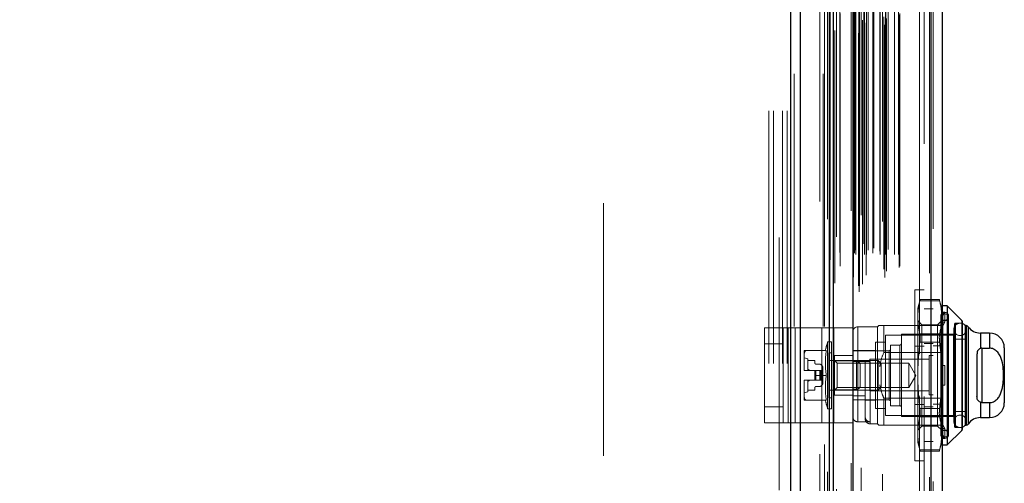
# Model space of a CAD drawing. Header units: inches. Extents: x 0.2 to 10.8, y 0.2 to 8.2.
# Tile 51 of 176: x 1.634 to 2.024, y 3.888 to 4.072. Entities that reach past the tile are written whole.
import ezdxf

# ---------------------------------------------------------------- set-up
doc = ezdxf.new("R2010")
doc.units = ezdxf.units.IN
doc.header["$MEASUREMENT"] = 0
doc.linetypes.add('HIDDEN', pattern=[0.07500000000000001, 0.05, -0.025])
doc.layers.add('DIMENSIONS', color=140, linetype='Continuous')
doc.styles.add('SLDTEXTSTYLE0', font='TXT', dxfattribs={"width": 0.7})
doc.dimstyles.new('SLDDIMSTYLE0', dxfattribs={"dimtxt": 0.0849609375, "dimasz": 0.13, "dimexe": 0, "dimexo": 0.0625, "dimgap": 0.021240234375, "dimtad": 0, "dimtih": 1, "dimtoh": 1, "dimlfac": 20, "dimrnd": 1e-09, "dimzin": 12, "dimdsep": 46, "dimtxsty": 'SLDTEXTSTYLE0', "dimsah": 1, "dimcen": 0.09, "dimadec": 0, "dimazin": 3, "dimtfac": 1, "dimtofl": 0, "dimtmove": 0, "dimatfit": 3, "dimfxl": 0, "dimfrac": 2, "dimtolj": 1, "dimtzin": 12, "dimarcsym": 0})

# ---------------------------------------------------------------- blocks, each defined once
blk = doc.blocks.new('_D_8')
at = {"layer": 'DIMENSIONS'}
for p, q in [((1.815326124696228, 4.326589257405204), (0.75732006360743, 4.326589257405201)), ((0.88232006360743, 4.326589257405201), (0.8823200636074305, 4.125795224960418)), ((0.7207459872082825, 3.971744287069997), (0.6922158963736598, 3.971744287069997)), ((0.6922158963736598, 3.971744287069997), (0.6922158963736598, 3.836713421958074)), ((1.043894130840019, 3.971744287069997), (1.072424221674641, 3.971744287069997)), ((1.072424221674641, 3.971744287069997), (1.072424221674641, 3.836713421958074)), ((0.6922158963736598, 3.836713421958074), (0.7207459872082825, 3.836713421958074)), ((1.072424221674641, 3.836713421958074), (1.043894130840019, 3.836713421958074)), ((0.8823200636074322, 3.535789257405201), (0.8823200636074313, 3.817693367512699)), ((1.815326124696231, 3.535789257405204), (0.7573200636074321, 3.5357892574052))]:
    blk.add_line(p, q, dxfattribs=at)
for points in [[(0.88232006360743, 4.326589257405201), (0.8623200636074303, 4.196589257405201), (0.9023200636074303, 4.196589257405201)], [(0.8823200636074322, 3.535789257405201), (0.9023200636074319, 3.6657892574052), (0.8623200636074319, 3.6657892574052)]]:
    blk.add_solid(points, dxfattribs=at)
at = {"layer": 'DIMENSIONS', "char_height": 0.08333333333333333, "attachment_point": 1, "style": 'SLDTEXTSTYLE0'}
for s, insert in [('15.82', (0.7207459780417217, 4.098186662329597)), ('401.7', (0.7207459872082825, 3.944135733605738))]:
    blk.add_mtext(s, dxfattribs=dict(at, insert=insert))

msp = doc.modelspace()

# ---------------------------------------------------------------- linework, layer by layer
at = {"color": 7, "linetype": 'Continuous', "lineweight": 25}
for p, q in [((1.939580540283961, 2.750439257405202), (1.939580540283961, 5.117936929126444)), ((1.943398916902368, 2.750439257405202), (1.943398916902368, 5.117228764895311)), ((1.95484450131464, 2.750439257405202), (1.954844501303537, 5.111844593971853)), ((1.956426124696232, 2.750439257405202), (1.956426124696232, 5.111689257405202)), ((1.964107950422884, 5.096275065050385), (1.964107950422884, 2.766110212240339)), ((1.995020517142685, 5.090824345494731), (1.99502051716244, 2.771560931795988)), ((1.999482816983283, 5.08905725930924), (1.999482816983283, 2.773328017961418)), ((2.001451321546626, 3.958661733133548), (1.999482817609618, 3.958661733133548)), ((2.007241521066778, 3.952871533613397), (2.001451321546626, 3.958661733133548)), ((2.001451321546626, 3.958661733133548), (2.001451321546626, 3.903543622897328)), ((2.007241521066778, 3.952871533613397), (2.007241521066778, 3.909333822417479)), ((2.00735683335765, 3.952593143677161), (2.00735683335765, 3.909612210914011)), ((2.008537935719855, 3.950787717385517), (2.008537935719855, 3.911417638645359)), ((2.008982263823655, 3.950787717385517), (2.008555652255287, 3.950787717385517)), ((2.008982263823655, 3.950787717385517), (2.008982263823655, 3.911417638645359)), ((2.009789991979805, 3.950365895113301), (2.009789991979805, 3.911839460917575)), ((2.018183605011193, 3.947834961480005), (2.014636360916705, 3.947834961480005)), ((2.014636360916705, 3.947834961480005), (2.014636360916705, 3.941774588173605)), ((2.018183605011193, 3.947834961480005), (2.018183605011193, 3.941884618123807)), ((2.013262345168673, 3.939315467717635), (2.013262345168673, 3.922889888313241)), ((2.015230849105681, 3.941884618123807), (2.015230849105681, 3.920320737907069)), ((2.015230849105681, 3.941884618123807), (2.018183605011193, 3.941884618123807)), ((2.024089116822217, 3.94192944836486), (2.024089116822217, 3.920275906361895)), ((2.014636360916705, 3.920430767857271), (2.014636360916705, 3.914370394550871)), ((2.015230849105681, 3.920320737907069), (2.018183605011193, 3.920320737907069)), ((2.018183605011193, 3.920320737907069), (2.018183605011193, 3.914370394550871)), ((2.014636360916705, 3.914370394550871), (2.018183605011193, 3.914370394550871)), ((2.001451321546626, 3.903543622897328), (2.007241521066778, 3.909333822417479)), ((2.008555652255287, 3.911417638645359), (2.008982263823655, 3.911417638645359)), ((1.999482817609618, 3.903543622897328), (2.001451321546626, 3.903543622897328))]:
    msp.add_line(p, q, dxfattribs=at)
at = {"color": 7, "linetype": 'HIDDEN', "lineweight": 18}
for p, q in [((1.939580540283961, 5.117936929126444), (1.939580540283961, 2.750439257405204)), ((1.939580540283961, 5.117936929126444), (1.939580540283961, 2.750439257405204)), ((1.939580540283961, 2.750439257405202), (1.939580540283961, 5.117936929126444)), ((1.940853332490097, 2.750439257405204), (1.940853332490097, 5.117228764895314)), ((1.940853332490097, 2.750439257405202), (1.940853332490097, 5.117228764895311)), ((1.943398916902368, 2.750439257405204), (1.943398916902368, 5.117228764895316)), ((1.952298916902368, 2.750439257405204), (1.952298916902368, 5.111844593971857)), ((1.952298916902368, 2.750439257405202), (1.952298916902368, 5.111844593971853)), ((1.952826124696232, 2.750439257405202), (1.952826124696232, 5.111689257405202)), ((1.95484450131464, 2.750439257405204), (1.95484450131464, 5.111844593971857)), ((1.954997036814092, 2.75862799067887), (1.954997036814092, 5.103757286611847)), ((1.966643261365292, 2.764109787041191), (1.966643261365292, 5.098275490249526)), ((1.966643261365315, 2.764109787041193), (1.966643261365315, 5.098275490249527)), ((1.95695016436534, 2.767602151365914), (1.95695016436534, 5.09478505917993)), ((1.963482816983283, 5.096275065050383), (1.963482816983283, 2.766110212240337)), ((1.966388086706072, 2.766512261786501), (1.966388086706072, 5.095873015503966)), ((1.966693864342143, 2.766566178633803), (1.966693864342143, 5.09581909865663)), ((1.967330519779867, 5.09448681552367), (1.967330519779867, 2.767903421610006)), ((1.967925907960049, 2.767150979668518), (1.967925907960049, 5.095234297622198)), ((1.954032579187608, 5.092953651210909), (1.954032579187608, 2.769426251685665)), ((1.964046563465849, 5.092858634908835), (1.964046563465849, 2.76952664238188)), ((1.964062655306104, 2.76940081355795), (1.964062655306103, 5.092984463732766)), ((1.964333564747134, 2.769979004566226), (1.964333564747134, 5.092406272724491)), ((1.964333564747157, 2.769979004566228), (1.964333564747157, 5.092406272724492)), ((1.967944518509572, 2.771679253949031), (1.967944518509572, 5.090706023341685)), ((1.969364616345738, 2.770695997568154), (1.969364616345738, 5.091692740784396)), ((1.975871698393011, 5.091942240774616), (1.975871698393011, 2.770446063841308)), ((1.976730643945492, 2.769889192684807), (1.976730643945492, 5.09249608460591)), ((1.977438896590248, 2.772313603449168), (1.977438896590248, 5.090053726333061)), ((1.994395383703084, 5.090824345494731), (1.994395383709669, 2.771560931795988)), ((1.994395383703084, 2.771560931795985), (1.994395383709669, 5.090824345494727)), ((1.995020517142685, 2.771560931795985), (1.99502051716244, 5.090824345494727)), ((1.9590121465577, 2.774365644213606), (1.9590121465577, 5.088018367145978)), ((1.976380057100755, 2.77307063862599), (1.976380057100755, 5.089314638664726)), ((1.982390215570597, 2.773852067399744), (1.982390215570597, 5.088533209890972)), ((1.982649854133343, 2.774290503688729), (1.982649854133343, 5.088094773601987)), ((1.995882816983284, 5.089057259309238), (1.995882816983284, 2.773328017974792)), ((1.954735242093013, 5.083694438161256), (1.954735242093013, 2.778692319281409)), ((1.964736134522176, 2.779420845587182), (1.964736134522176, 5.082964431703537)), ((1.964736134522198, 2.779420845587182), (1.964736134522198, 5.082964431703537)), ((1.965241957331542, 2.778920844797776), (1.965241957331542, 5.083464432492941)), ((1.965241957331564, 2.778920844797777), (1.965241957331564, 5.083464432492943)), ((1.966486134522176, 5.083464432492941), (1.966486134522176, 2.778920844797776)), ((1.966486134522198, 2.778920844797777), (1.966486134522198, 5.083464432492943)), ((1.966736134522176, 2.779170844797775), (1.966736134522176, 5.083214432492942)), ((1.968486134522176, 5.083214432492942), (1.968486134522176, 2.779170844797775)), ((1.968736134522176, 2.778920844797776), (1.968736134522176, 5.083464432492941)), ((1.968736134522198, 5.083464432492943), (1.968736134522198, 2.778920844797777)), ((1.969440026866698, 2.778920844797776), (1.969440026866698, 5.083464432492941)), ((1.972019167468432, 2.779470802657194), (1.972019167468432, 5.082923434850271)), ((1.97494239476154, 2.778920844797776), (1.97494239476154, 5.083464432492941)), ((1.977009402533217, 2.778920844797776), (1.977009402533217, 5.083464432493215)), ((1.977136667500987, 2.779318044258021), (1.977136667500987, 5.083067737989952)), ((1.980630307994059, 2.778920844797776), (1.980630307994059, 5.083464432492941)), ((1.982149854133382, 2.778920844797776), (1.982149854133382, 5.083464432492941)), ((1.982149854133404, 2.778920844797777), (1.982149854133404, 5.083464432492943)), ((1.964365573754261, 2.783532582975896), (1.964365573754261, 5.078852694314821)), ((1.964365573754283, 2.783532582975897), (1.964365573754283, 5.078852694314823)), ((1.964693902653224, 2.783068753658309), (1.964693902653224, 5.079316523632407)), ((1.964693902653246, 2.783068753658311), (1.964693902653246, 5.07931652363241)), ((1.964882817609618, 2.780717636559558), (1.964882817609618, 5.081667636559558)), ((1.970214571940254, 5.080716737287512), (1.970214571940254, 2.781651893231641)), ((1.97234762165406, 2.781497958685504), (1.97234762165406, 5.080887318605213)), ((1.972347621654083, 2.781497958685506), (1.972347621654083, 5.080887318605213)), ((1.974781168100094, 5.080227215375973), (1.974781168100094, 2.782158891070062)), ((1.97804536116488, 2.780940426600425), (1.97804536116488, 5.08144485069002)), ((1.955170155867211, 5.07686590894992), (1.955170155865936, 2.785539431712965)), ((1.955170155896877, 5.076844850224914), (1.955170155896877, 2.785519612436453)), ((1.957650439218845, 2.785986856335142), (1.957650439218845, 5.076398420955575)), ((1.951026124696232, 2.799889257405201), (1.951026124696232, 5.062439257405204)), ((1.951026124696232, 2.799889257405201), (1.951026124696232, 5.062439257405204)), ((1.951026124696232, 2.799889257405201), (1.951026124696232, 5.062439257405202)), ((1.951026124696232, 2.799889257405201), (1.951026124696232, 5.062439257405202)), ((1.990482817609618, 2.822717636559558), (1.990482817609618, 5.039667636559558)), ((1.990482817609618, 2.822717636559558), (1.990482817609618, 5.039667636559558)), ((1.990482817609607, 5.039667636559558), (1.990482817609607, 2.822717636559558)), ((1.990482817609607, 5.039667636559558), (1.990482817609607, 2.822717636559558)), ((1.992282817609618, 2.822717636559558), (1.992282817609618, 5.039667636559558)), ((1.930876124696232, 3.535789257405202), (1.930876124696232, 4.326589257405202)), ((1.930876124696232, 3.535789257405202), (1.930876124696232, 4.326589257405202)), ((1.932676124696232, 3.535789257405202), (1.932676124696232, 4.326589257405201)), ((1.936276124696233, 3.535789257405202), (1.936276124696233, 4.326589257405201)), ((1.938076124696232, 3.535789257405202), (1.938076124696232, 4.326589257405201)), ((1.938076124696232, 3.535789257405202), (1.938076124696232, 4.326589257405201)), ((1.934926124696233, 4.185664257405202), (1.934926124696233, 3.676714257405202)), ((1.865326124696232, 3.699201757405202), (1.865326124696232, 4.163176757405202)), ((1.988682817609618, 3.897252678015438), (1.988682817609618, 3.964952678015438)), ((1.992282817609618, 3.964952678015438), (1.988682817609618, 3.964952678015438)), ((1.99077552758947, 3.961179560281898), (1.989837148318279, 3.957677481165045)), ((1.998471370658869, 3.960652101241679), (1.990651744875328, 3.960652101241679)), ((1.998471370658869, 3.960652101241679), (1.990651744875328, 3.960652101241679)), ((1.998359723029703, 3.961179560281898), (1.990763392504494, 3.961179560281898)), ((1.999285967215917, 3.957677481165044), (1.998347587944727, 3.961179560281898)), ((1.98983714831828, 3.957677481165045), (1.98983714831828, 3.954117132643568)), ((1.995882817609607, 3.957442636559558), (1.992282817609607, 3.957442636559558)), ((1.999208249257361, 3.956085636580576), (1.999285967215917, 3.955831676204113)), ((2.000467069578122, 3.956085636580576), (1.999208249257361, 3.956085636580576)), ((1.999285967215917, 3.957677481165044), (1.999285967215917, 3.954117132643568)), ((1.999285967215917, 3.953869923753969), (2.000467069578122, 3.956085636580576)), ((2.002041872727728, 3.955118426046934), (1.999787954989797, 3.955638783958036)), ((1.999787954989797, 3.90656657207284), (1.999787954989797, 3.955550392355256)), ((2.000467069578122, 3.95214862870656), (2.000467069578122, 3.956085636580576)), ((2.002041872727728, 3.955118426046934), (2.002041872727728, 3.907086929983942)), ((1.974384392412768, 3.950787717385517), (1.973892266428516, 3.950295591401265)), ((1.976352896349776, 3.950787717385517), (1.976352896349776, 3.940123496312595)), ((1.976352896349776, 3.950787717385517), (1.999482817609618, 3.950787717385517)), ((1.988682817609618, 3.95087767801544), (1.992282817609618, 3.95087767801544)), ((1.98983714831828, 3.954117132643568), (1.98983714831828, 3.931102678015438)), ((1.99143557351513, 3.951157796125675), (1.98983714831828, 3.952756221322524)), ((1.99143557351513, 3.951157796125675), (1.99143557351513, 3.911047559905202)), ((1.997687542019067, 3.951157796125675), (1.99143557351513, 3.951157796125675)), ((1.995882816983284, 3.950967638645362), (1.999482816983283, 3.950967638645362)), ((1.999285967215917, 3.952756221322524), (1.997687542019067, 3.951157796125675)), ((1.997687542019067, 3.951157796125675), (1.997687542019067, 3.911047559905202)), ((1.998892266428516, 3.954429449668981), (1.998892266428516, 3.907775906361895)), ((2.000467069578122, 3.95214862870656), (1.999208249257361, 3.95214862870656)), ((1.999208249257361, 3.95214862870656), (1.999285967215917, 3.951894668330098)), ((1.999285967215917, 3.954117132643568), (1.999285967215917, 3.935039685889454)), ((1.999285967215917, 3.949932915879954), (2.000467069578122, 3.95214862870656)), ((2.002041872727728, 3.952756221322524), (1.999482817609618, 3.952756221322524)), ((2.004404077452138, 3.951378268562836), (2.004404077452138, 3.910827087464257)), ((2.004797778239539, 3.910433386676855), (2.004797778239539, 3.951771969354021)), ((2.00735683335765, 3.951771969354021), (2.004797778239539, 3.951771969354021)), ((2.007241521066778, 3.909333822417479), (2.007241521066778, 3.952871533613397)), ((2.008555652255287, 3.950787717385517), (2.008537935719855, 3.950787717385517)), ((2.008982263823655, 3.911417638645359), (2.008982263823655, 3.950787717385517)), ((1.929049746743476, 3.912353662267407), (1.929049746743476, 3.949853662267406)), ((1.929049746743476, 3.949853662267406), (1.938425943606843, 3.949853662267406)), ((1.936549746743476, 3.912353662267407), (1.936549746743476, 3.949853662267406)), ((1.938425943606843, 3.912353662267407), (1.938425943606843, 3.949853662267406)), ((1.938425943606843, 3.949853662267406), (1.951861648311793, 3.949853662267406)), ((1.94123784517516, 3.912353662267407), (1.94123784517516, 3.949853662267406)), ((1.951861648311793, 3.912353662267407), (1.951861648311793, 3.949853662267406)), ((1.951861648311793, 3.949853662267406), (1.956549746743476, 3.949853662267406)), ((1.95467354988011, 3.912353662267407), (1.95467354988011, 3.949853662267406)), ((1.964049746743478, 3.949853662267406), (1.956549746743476, 3.949853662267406)), ((1.956549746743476, 3.949853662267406), (1.956549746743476, 3.912353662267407)), ((1.964049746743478, 3.949853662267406), (1.964049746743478, 3.912353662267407)), ((1.973892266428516, 3.950295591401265), (1.966018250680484, 3.950295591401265)), ((1.966018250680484, 3.912718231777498), (1.966018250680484, 3.950205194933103)), ((1.973892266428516, 3.950295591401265), (1.973892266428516, 3.911909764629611)), ((1.977041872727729, 3.946949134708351), (1.977041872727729, 3.915256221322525)), ((2.004404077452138, 3.946949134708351), (1.977041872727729, 3.946949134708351)), ((1.983341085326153, 3.947342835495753), (1.983341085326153, 3.914862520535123)), ((2.004010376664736, 3.947342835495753), (1.983341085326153, 3.947342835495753)), ((1.99847137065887, 3.947582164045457), (1.990651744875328, 3.947582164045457)), ((1.998471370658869, 3.947582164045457), (1.990651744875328, 3.947582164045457)), ((2.004010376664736, 3.914862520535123), (2.004010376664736, 3.947342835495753)), ((2.00412651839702, 3.949311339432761), (2.00412651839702, 3.912894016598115)), ((2.009047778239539, 3.912894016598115), (2.009047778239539, 3.949311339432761)), ((2.009789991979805, 3.911839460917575), (2.009789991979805, 3.950365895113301)), ((2.014636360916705, 3.941774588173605), (2.014636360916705, 3.947834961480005)), ((2.018183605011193, 3.941884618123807), (2.018183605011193, 3.947834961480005)), ((1.936549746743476, 3.943603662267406), (1.929049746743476, 3.943603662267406)), ((1.954120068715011, 3.944390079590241), (1.954120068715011, 3.917815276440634)), ((1.955585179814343, 3.944390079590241), (1.954120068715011, 3.944390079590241)), ((1.955585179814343, 3.944390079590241), (1.955585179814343, 3.917815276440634)), ((1.973104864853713, 3.94419322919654), (1.973104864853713, 3.918012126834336)), ((1.977041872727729, 3.94419322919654), (1.973104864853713, 3.94419322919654)), ((1.979010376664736, 3.943110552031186), (1.979010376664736, 3.91909480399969)), ((1.982750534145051, 3.943110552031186), (1.979010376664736, 3.943110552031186)), ((1.982750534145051, 3.91909480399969), (1.982750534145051, 3.943110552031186)), ((1.99847137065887, 3.944172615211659), (1.990651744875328, 3.944172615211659)), ((1.998471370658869, 3.94417261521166), (1.990651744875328, 3.94417261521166)), ((1.995882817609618, 3.943692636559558), (1.992282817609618, 3.943692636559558)), ((2.008537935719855, 3.945374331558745), (2.004404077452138, 3.945374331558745)), ((1.944758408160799, 3.940945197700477), (1.944758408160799, 3.938883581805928)), ((1.953586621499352, 3.940945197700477), (1.94570457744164, 3.940945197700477)), ((1.954600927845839, 3.940059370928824), (1.954600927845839, 3.922145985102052)), ((1.955585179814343, 3.940059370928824), (1.954600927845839, 3.940059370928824)), ((1.973104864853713, 3.940945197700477), (1.964049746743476, 3.940945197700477)), ((1.978419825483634, 3.940846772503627), (1.964049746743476, 3.940846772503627)), ((1.976352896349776, 3.940123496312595), (1.999482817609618, 3.940123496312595)), ((1.978419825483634, 3.921358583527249), (1.978419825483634, 3.940756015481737)), ((1.988682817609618, 3.942652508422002), (1.992282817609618, 3.942652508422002)), ((1.995882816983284, 3.942742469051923), (1.999482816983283, 3.942742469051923)), ((2.015230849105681, 3.941884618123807), (2.015230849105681, 3.920320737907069)), ((1.944758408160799, 3.938883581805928), (1.944758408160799, 3.933164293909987)), ((1.946234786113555, 3.937598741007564), (1.944758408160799, 3.937992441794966)), ((1.946234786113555, 3.937598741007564), (1.946234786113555, 3.933071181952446)), ((1.946234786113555, 3.937008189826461), (1.949089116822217, 3.937008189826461)), ((1.949089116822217, 3.937008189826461), (1.949089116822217, 3.935925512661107)), ((1.949482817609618, 3.935531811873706), (1.951009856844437, 3.935531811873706)), ((1.951427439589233, 3.935358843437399), (1.952065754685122, 3.934720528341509)), ((1.974062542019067, 3.937008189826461), (1.954600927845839, 3.937008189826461)), ((1.964049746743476, 3.938978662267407), (1.956549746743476, 3.938978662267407)), ((1.956766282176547, 3.93897669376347), (1.956766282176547, 3.936842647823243)), ((1.956766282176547, 3.93897669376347), (1.964049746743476, 3.93897669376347)), ((1.957832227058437, 3.935942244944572), (1.956766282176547, 3.937008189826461)), ((1.956766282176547, 3.936842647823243), (1.964049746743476, 3.936842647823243)), ((1.956766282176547, 3.936842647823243), (1.956766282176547, 3.925362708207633)), ((1.957832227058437, 3.935942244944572), (1.957832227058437, 3.926263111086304)), ((1.986291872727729, 3.935942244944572), (1.957832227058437, 3.935942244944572)), ((1.964049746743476, 3.93661448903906), (1.968971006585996, 3.93661448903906)), ((1.965549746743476, 3.936603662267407), (1.964049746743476, 3.936603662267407)), ((1.965549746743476, 3.925603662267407), (1.965549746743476, 3.936603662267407)), ((1.965549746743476, 3.936603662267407), (1.965549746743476, 3.925603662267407)), ((1.968971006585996, 3.922948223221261), (1.968971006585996, 3.93661448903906)), ((1.970882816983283, 3.937442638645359), (1.970882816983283, 3.93119263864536)), ((1.994320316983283, 3.937442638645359), (1.970882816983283, 3.937442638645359)), ((1.970939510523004, 3.93661448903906), (1.970939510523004, 3.911997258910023)), ((1.974062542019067, 3.937008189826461), (1.974062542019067, 3.925197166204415)), ((1.975270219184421, 3.935800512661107), (1.974062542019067, 3.937008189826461)), ((1.975270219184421, 3.935800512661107), (1.975270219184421, 3.926404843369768)), ((1.986291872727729, 3.935942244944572), (1.986291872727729, 3.926263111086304)), ((1.989085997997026, 3.931102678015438), (1.986291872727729, 3.935942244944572)), ((1.994320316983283, 3.939005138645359), (1.994320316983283, 3.93119263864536)), ((1.995882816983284, 3.939005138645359), (1.994320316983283, 3.939005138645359)), ((1.944758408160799, 3.933164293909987), (1.944758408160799, 3.933071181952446)), ((1.944758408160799, 3.933071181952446), (1.94475901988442, 3.933071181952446)), ((1.94475901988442, 3.933071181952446), (1.949089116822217, 3.933071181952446)), ((1.949089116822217, 3.933071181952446), (1.949089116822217, 3.931102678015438)), ((1.949482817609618, 3.933071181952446), (1.949089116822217, 3.933071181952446)), ((1.949482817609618, 3.933071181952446), (1.949482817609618, 3.92913417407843)), ((1.951009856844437, 3.933071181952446), (1.949482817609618, 3.933071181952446)), ((1.949482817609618, 3.933071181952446), (1.949482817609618, 3.92913417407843)), ((1.951427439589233, 3.933071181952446), (1.951009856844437, 3.933071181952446)), ((1.951009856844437, 3.933071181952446), (1.951009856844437, 3.92913417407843)), ((1.951009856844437, 3.933071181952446), (1.951009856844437, 3.92913417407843)), ((1.951427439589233, 3.933071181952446), (1.951427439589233, 3.92913417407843)), ((1.952065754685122, 3.933071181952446), (1.951427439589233, 3.933071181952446)), ((1.951427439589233, 3.933071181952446), (1.951427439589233, 3.92913417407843)), ((1.952065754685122, 3.933071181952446), (1.952065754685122, 3.92913417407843)), ((1.952238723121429, 3.933071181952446), (1.952065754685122, 3.933071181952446)), ((1.952065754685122, 3.933071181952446), (1.952065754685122, 3.92913417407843)), ((1.952238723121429, 3.934302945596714), (1.952238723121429, 3.933071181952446)), ((1.952238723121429, 3.933071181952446), (1.952238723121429, 3.92913417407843)), ((1.967049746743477, 3.927103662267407), (1.967049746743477, 3.935103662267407)), ((1.999208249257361, 3.935039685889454), (2.000467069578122, 3.935039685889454)), ((1.999285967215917, 3.927165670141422), (1.999285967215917, 3.935039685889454)), ((2.000467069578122, 3.927165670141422), (2.000467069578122, 3.935039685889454)), ((1.944758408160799, 3.92913417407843), (1.944758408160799, 3.929041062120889)), ((1.944758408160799, 3.92913417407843), (1.94475901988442, 3.92913417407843)), ((1.944758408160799, 3.929041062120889), (1.944758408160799, 3.923321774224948)), ((1.94475901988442, 3.92913417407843), (1.949089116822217, 3.92913417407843)), ((1.946234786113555, 3.92913417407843), (1.946234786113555, 3.924606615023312)), ((1.953586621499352, 3.931102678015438), (1.949089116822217, 3.931102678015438)), ((1.949089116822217, 3.92913417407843), (1.949089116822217, 3.931102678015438)), ((1.949482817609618, 3.92913417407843), (1.949089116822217, 3.92913417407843)), ((1.951009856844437, 3.92913417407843), (1.949482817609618, 3.92913417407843)), ((1.951427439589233, 3.92913417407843), (1.951009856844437, 3.92913417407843)), ((1.952065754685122, 3.92913417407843), (1.951427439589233, 3.92913417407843)), ((1.952065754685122, 3.927484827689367), (1.951427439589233, 3.926846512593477)), ((1.952238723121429, 3.92913417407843), (1.952065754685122, 3.92913417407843)), ((1.952238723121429, 3.92913417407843), (1.952238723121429, 3.927902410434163)), ((1.970882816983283, 3.93119263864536), (1.970882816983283, 3.924942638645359)), ((1.986291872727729, 3.926263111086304), (1.989085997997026, 3.931102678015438)), ((1.98983714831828, 3.931102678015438), (1.98983714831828, 3.908088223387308)), ((1.994320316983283, 3.93119263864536), (1.994320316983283, 3.923380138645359)), ((1.944758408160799, 3.924212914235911), (1.946234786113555, 3.924606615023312)), ((1.949089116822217, 3.925197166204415), (1.946234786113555, 3.925197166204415)), ((1.949089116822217, 3.926279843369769), (1.949089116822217, 3.925197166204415)), ((1.951009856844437, 3.92667354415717), (1.949482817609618, 3.92667354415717)), ((1.954600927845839, 3.925197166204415), (1.974062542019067, 3.925197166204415)), ((1.956766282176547, 3.925197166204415), (1.957832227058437, 3.926263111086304)), ((1.956766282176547, 3.925362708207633), (1.956766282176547, 3.923228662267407)), ((1.956766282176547, 3.925362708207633), (1.964049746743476, 3.925362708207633)), ((1.957832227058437, 3.926263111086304), (1.986291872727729, 3.926263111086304)), ((1.965549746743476, 3.925603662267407), (1.964049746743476, 3.925603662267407)), ((1.970882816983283, 3.924942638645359), (1.994320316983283, 3.924942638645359)), ((1.974062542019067, 3.925197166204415), (1.975270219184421, 3.926404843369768)), ((1.999208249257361, 3.927165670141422), (2.000467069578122, 3.927165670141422)), ((1.999285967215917, 3.927165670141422), (1.999285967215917, 3.908088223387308)), ((1.944758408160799, 3.923321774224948), (1.944758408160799, 3.921260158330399)), ((1.953586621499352, 3.921260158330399), (1.945704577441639, 3.921260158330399)), ((1.954600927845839, 3.922145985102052), (1.955585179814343, 3.922145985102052)), ((1.964049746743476, 3.923228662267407), (1.956549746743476, 3.923228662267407)), ((1.964049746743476, 3.922948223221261), (1.968971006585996, 3.922948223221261)), ((1.964049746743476, 3.921358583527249), (1.978419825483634, 3.921358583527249)), ((1.968971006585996, 3.922948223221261), (1.968971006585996, 3.91478397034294)), ((1.968971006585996, 3.921260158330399), (1.973104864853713, 3.921260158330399)), ((1.976352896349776, 3.922081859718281), (1.976352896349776, 3.911417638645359)), ((1.976352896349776, 3.922081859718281), (1.999482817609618, 3.922081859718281)), ((1.994320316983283, 3.923380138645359), (1.995882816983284, 3.923380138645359)), ((1.995882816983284, 3.919642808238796), (1.999482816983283, 3.919642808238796)), ((2.014636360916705, 3.914370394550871), (2.014636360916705, 3.920430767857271)), ((2.018183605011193, 3.914370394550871), (2.018183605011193, 3.920320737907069)), ((1.936549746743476, 3.918603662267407), (1.929049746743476, 3.918603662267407)), ((1.954120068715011, 3.917815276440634), (1.955585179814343, 3.917815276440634)), ((1.973104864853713, 3.918012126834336), (1.977041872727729, 3.918012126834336)), ((1.979010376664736, 3.91909480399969), (1.982750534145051, 3.91909480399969)), ((1.988682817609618, 3.919552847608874), (1.992282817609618, 3.919552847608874)), ((1.998471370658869, 3.918032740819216), (1.990651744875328, 3.918032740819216)), ((1.998471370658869, 3.918032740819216), (1.990651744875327, 3.918032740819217)), ((1.992282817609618, 3.918692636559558), (1.995882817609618, 3.918692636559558)), ((2.004404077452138, 3.916831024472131), (2.008537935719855, 3.916831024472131)), ((1.929049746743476, 3.912353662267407), (1.938425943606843, 3.912353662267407)), ((1.938425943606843, 3.912353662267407), (1.951861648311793, 3.912353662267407)), ((1.951861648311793, 3.912353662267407), (1.956549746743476, 3.912353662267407)), ((1.964049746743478, 3.912353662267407), (1.956549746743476, 3.912353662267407)), ((1.966018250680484, 3.912718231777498), (1.970939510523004, 3.912718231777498)), ((1.968971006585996, 3.91478397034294), (1.968971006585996, 3.913878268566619)), ((1.970939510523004, 3.911909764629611), (1.973892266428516, 3.911909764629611)), ((1.973892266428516, 3.911909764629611), (1.974384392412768, 3.911417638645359)), ((1.977041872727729, 3.915256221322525), (2.004404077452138, 3.915256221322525)), ((1.983341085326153, 3.914862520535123), (2.004010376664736, 3.914862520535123)), ((1.998471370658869, 3.914623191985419), (1.990651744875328, 3.914623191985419)), ((1.998471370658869, 3.914623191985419), (1.990651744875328, 3.914623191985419)), ((2.000467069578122, 3.910056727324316), (1.999285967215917, 3.912272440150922)), ((1.976352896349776, 3.911417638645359), (1.995882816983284, 3.911417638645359)), ((1.988682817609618, 3.911327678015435), (1.992282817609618, 3.911327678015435)), ((1.98983714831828, 3.909449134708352), (1.99143557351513, 3.911047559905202)), ((1.98983714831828, 3.908088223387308), (1.98983714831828, 3.904527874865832)), ((1.99143557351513, 3.911047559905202), (1.997687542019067, 3.911047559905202)), ((1.995882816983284, 3.911417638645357), (1.999482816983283, 3.911417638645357)), ((1.997687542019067, 3.911047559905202), (1.999285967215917, 3.909449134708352)), ((1.999208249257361, 3.910056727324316), (1.999285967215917, 3.910310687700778)), ((1.999208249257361, 3.910056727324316), (2.000467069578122, 3.910056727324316)), ((2.000467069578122, 3.9061197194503), (1.999285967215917, 3.908335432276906)), ((1.999285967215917, 3.908088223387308), (1.999285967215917, 3.904527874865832)), ((1.999482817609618, 3.909449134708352), (2.002041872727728, 3.909449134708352)), ((2.000467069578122, 3.910056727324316), (2.000467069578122, 3.9061197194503)), ((2.004797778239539, 3.910433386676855), (2.00735683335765, 3.910433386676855)), ((2.008537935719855, 3.911417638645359), (2.008555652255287, 3.911417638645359)), ((1.989837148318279, 3.904527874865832), (1.99077552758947, 3.901025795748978)), ((1.992282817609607, 3.904942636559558), (1.995882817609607, 3.904942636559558)), ((1.998347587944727, 3.901025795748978), (1.999285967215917, 3.904527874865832)), ((1.999208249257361, 3.9061197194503), (1.999285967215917, 3.906373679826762)), ((1.999208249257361, 3.9061197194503), (2.000467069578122, 3.9061197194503)), ((1.999787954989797, 3.90656657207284), (2.002041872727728, 3.907086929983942)), ((1.998471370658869, 3.901553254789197), (1.990651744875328, 3.901553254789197)), ((1.998471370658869, 3.901553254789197), (1.990651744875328, 3.901553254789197)), ((1.990763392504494, 3.901025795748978), (1.998359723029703, 3.901025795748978)), ((1.988682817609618, 3.897252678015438), (1.992282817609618, 3.897252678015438))]:
    msp.add_line(p, q, dxfattribs=at)
at = {"color": 7, "linetype": 'HIDDEN', "lineweight": 18, "flags": 128}
for points in [[(1.952892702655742, 5.10379157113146), (1.952892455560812, 3.940455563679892), (1.952892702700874, 2.758583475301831)], [(1.952892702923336, 5.103791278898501), (1.952892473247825, 3.919013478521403), (1.952892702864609, 2.758591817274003)], [(1.954032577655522, 5.092967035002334), (1.954032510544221, 3.978602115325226), (1.954032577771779, 2.769419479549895)], [(1.954735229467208, 5.083693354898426), (1.954734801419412, 3.906823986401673), (1.954735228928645, 2.77869287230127)], [(1.959004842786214, 2.779709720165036), (1.959004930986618, 3.921905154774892), (1.959004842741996, 5.082669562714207)], [(2.009047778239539, 3.949311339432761), (2.008860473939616, 3.950252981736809), (2.008555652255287, 3.950787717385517)], [(2.008555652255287, 3.911417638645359), (2.008860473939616, 3.911952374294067), (2.009047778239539, 3.912894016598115)]]:
    msp.add_lwpolyline(points, dxfattribs=at)
at = {"color": 7, "linetype": 'HIDDEN', "lineweight": 18}
for centre, radius, start, end in [((2.000467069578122, 3.954429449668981), 0.001574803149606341, 0, 180), ((1.99987651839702, 3.956022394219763), 0.0003937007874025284, 180.0000000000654, 256.9999999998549), ((2.000467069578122, 3.954429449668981), 0.001574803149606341, 180, 0), ((2.00658714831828, 3.949311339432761), 0.002460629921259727, 71.77194722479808, 180), ((2.004797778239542, 3.951378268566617), 0.0003937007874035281, 90.00000000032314, 179.9999999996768), ((1.966018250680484, 3.948327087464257), 0.001968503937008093, 90, 180), ((2.004010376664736, 3.946949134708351), 0.0003937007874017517, 0, 90), ((2.00658714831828, 3.949311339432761), 0.002460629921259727, 180, 0), ((1.998270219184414, 3.931102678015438), 0.04610629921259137, 163.2503397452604, 167.6739543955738), ((1.982750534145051, 3.943701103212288), 0.0005905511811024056, 270.0000000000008, 0), ((1.987061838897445, 3.936023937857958), 0.03383502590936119, 171.636737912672, 188.3632620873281), ((1.978419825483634, 3.941437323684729), 0.0005905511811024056, 270.0000000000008, 0), ((1.949482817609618, 3.935925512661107), 0.0003937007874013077, 180, 270.0000000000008), ((1.951009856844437, 3.934941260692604), 0.0005905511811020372, 44.99999999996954, 90), ((1.965549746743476, 3.935103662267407), 0.001500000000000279, 0, 90), ((1.951731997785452, 3.933163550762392), 0.006973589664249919, 179.9938942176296, 180.7589344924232), ((1.951731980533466, 3.93316355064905), 0.00697357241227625, 179.99389327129, 180.7589354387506), ((1.951648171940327, 3.934302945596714), 0.0005905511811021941, 0, 45.00000000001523), ((1.951731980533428, 3.929041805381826), 0.006973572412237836, 179.241064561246, 180.0061067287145), ((1.951731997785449, 3.929041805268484), 0.006973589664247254, 179.2410655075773, 180.0061057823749), ((1.951648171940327, 3.927902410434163), 0.0005905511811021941, 314.9999999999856, 0), ((1.987061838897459, 3.926181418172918), 0.0338350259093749, 171.6367379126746, 188.3632620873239), ((1.949482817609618, 3.926279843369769), 0.0003937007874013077, 90, 180), ((1.951009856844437, 3.927264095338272), 0.0005905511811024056, 270.0000000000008, 315.0000000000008), ((1.965549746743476, 3.927103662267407), 0.001500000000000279, 270.0000000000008, 0), ((1.998270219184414, 3.931102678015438), 0.04610629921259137, 192.326045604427, 196.7496602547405), ((1.978419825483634, 3.920768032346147), 0.0005905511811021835, 359.9999999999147, 90), ((1.982750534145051, 3.918504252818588), 0.0005905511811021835, 359.9999999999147, 90), ((1.970939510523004, 3.913878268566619), 0.001968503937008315, 180, 270.0000000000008), ((2.004010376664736, 3.915256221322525), 0.0003937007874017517, 270.0000000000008, 0), ((2.00658714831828, 3.912894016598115), 0.002460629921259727, 0, 180), ((2.00658714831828, 3.912894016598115), 0.002460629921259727, 180, 288.2280527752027), ((2.000467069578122, 3.907775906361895), 0.001574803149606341, 0, 180), ((2.004797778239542, 3.910827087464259), 0.0003937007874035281, 180.0000000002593, 269.9999999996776), ((2.000467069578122, 3.907775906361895), 0.001574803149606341, 180, 0), ((1.99987651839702, 3.906182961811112), 0.0003937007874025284, 103.0000000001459, 179.9999999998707)]:
    msp.add_arc(centre, radius, start, end, dxfattribs=at)
at = {"color": 7, "linetype": 'Continuous', "lineweight": 25}
for centre, radius, start, end in [((2.006963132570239, 3.952593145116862), 0.0003937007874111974, 4.524020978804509e-10, 44.99999999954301), ((2.00658714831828, 3.949311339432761), 0.002460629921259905, 36.86989764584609, 71.77194722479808), ((2.008982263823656, 3.949803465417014), 0.0009842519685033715, 34.84990457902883, 90.00000000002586), ((2.014636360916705, 3.953740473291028), 0.005905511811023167, 214.849904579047, 270.0000000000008), ((2.018183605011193, 3.941929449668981), 0.005905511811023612, 0, 90), ((2.018183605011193, 3.920275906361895), 0.005905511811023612, 270.0000000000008, 0), ((2.008982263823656, 3.912401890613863), 0.0009842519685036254, 269.9999999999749, 325.1500954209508), ((2.014636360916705, 3.908464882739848), 0.005905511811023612, 90, 145.1500954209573), ((2.006963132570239, 3.909612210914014), 0.0003937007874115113, 315.0000000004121, 359.9999999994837), ((2.00658714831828, 3.912894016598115), 0.002460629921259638, 288.2280527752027, 323.130102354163)]:
    msp.add_arc(centre, radius, start, end, dxfattribs=at)
at = {"color": 7, "linetype": 'HIDDEN', "lineweight": 18}
for points in [[(1.990651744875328, 3.960652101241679), (1.990138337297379, 3.958481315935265), (1.98983714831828, 3.956303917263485), (1.98983714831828, 3.954117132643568)], [(1.999285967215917, 3.954117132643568), (1.999285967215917, 3.956303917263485), (1.998984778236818, 3.958481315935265), (1.998471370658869, 3.960652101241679)], [(1.98983714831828, 3.954117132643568), (1.98983714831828, 3.95193034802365), (1.990138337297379, 3.949752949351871), (1.990651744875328, 3.947582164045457)], [(1.99847137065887, 3.947582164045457), (1.998984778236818, 3.949752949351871), (1.999285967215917, 3.951930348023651), (1.999285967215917, 3.954117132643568)], [(1.990651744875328, 3.944172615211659), (1.990138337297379, 3.939831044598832), (1.989837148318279, 3.935476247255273), (1.989837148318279, 3.931102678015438)], [(1.999208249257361, 3.935039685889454), (1.999088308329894, 3.938094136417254), (1.99883029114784, 3.941137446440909), (1.998471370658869, 3.944172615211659)], [(1.946234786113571, 3.933583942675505), (1.946469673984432, 3.933415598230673), (1.946703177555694, 3.933245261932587), (1.946933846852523, 3.933071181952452)], [(1.946933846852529, 3.92913417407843), (1.946703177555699, 3.928960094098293), (1.946469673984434, 3.928789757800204), (1.946234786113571, 3.928621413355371)], [(1.989837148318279, 3.931102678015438), (1.989837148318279, 3.926729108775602), (1.990138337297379, 3.922374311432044), (1.990651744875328, 3.918032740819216)], [(1.998471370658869, 3.918032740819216), (1.99883029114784, 3.921067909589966), (1.999088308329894, 3.924111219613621), (1.999208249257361, 3.927165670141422)], [(1.989837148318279, 3.908088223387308), (1.989837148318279, 3.910275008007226), (1.990138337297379, 3.912452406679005), (1.990651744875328, 3.914623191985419)], [(1.999285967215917, 3.908088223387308), (1.999285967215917, 3.910275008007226), (1.998984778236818, 3.912452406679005), (1.998471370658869, 3.914623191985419)], [(1.990651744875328, 3.901553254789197), (1.990138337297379, 3.903724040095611), (1.989837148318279, 3.90590143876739), (1.989837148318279, 3.908088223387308)], [(1.998471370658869, 3.901553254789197), (1.998984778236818, 3.903724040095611), (1.999285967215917, 3.90590143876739), (1.999285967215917, 3.908088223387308)]]:
    msp.add_open_spline(points, degree=3, dxfattribs=at)
for points, knots in [([(1.990763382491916, 3.961127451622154), (1.990766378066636, 3.961140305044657), (1.99077656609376, 3.961184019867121), (1.990717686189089, 3.96093121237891), (1.990660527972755, 3.960689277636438), (1.990651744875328, 3.960652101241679)], [0, 0, 0, 0, 0.2606228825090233, 0.8863851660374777, 1, 1, 1, 1]), ([(1.998471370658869, 3.960652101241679), (1.998425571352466, 3.960847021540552), (1.998352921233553, 3.961156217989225), (1.998357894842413, 3.961135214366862), (1.998359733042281, 3.961127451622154)], [0, 0, 0, 0, 0.6304092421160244, 1, 1, 1, 1]), ([(1.976352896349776, 3.950787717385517), (1.975871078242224, 3.950787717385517), (1.974892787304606, 3.950787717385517), (1.974291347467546, 3.950787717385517), (1.974422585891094, 3.950787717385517), (1.97443990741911, 3.950787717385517)], [0, 0, 0, 0, 0.4572276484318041, 0.9283620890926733, 1, 1, 1, 1]), ([(1.990651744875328, 3.947582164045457), (1.990692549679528, 3.947409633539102), (1.990723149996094, 3.947201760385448), (1.990764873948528, 3.946716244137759), (1.990775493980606, 3.946439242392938), (1.99077556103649, 3.945845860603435), (1.990764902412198, 3.94552140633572), (1.990723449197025, 3.944860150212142), (1.990692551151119, 3.9445176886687), (1.990651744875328, 3.944172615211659)], [0, 0, 0, 0, 0.2499999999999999, 0.2499999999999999, 0.4999999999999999, 0.4999999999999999, 0.7499999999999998, 0.7499999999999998, 1, 1, 1, 1]), ([(1.99847137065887, 3.944172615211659), (1.998430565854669, 3.944517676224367), (1.998399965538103, 3.944856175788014), (1.998358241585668, 3.945520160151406), (1.998347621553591, 3.945842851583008), (1.998347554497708, 3.946436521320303), (1.998358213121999, 3.946715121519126), (1.998399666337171, 3.947199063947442), (1.998430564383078, 3.947409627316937), (1.99847137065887, 3.947582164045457)], [0, 0, 0, 0, 0.25, 0.25, 0.5, 0.5, 0.75, 0.75, 1, 1, 1, 1]), ([(1.94570457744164, 3.940945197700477), (1.945588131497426, 3.940937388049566), (1.945480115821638, 3.940893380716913), (1.945298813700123, 3.940770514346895), (1.945224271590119, 3.940692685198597), (1.945036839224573, 3.940442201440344), (1.944957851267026, 3.940253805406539), (1.944785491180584, 3.939677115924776), (1.944758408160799, 3.939280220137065), (1.944758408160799, 3.938883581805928)], [0, 0, 0, 0, 0.1249999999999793, 0.1249999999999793, 0.2499999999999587, 0.2499999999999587, 0.4999999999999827, 0.4999999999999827, 1, 1, 1, 1]), ([(1.944758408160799, 3.940945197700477), (1.944758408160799, 3.940945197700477), (1.944785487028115, 3.940945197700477), (1.944958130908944, 3.940945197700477), (1.94503808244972, 3.940945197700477), (1.945223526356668, 3.940945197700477), (1.945298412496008, 3.940945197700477), (1.945479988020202, 3.940945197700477), (1.945588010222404, 3.940945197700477), (1.94570457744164, 3.940945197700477)], [0, 0, 0, 0, 0.4999999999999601, 0.4999999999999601, 0.7499999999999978, 0.7499999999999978, 0.8749999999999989, 0.8749999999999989, 1, 1, 1, 1]), ([(1.976352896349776, 3.940123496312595), (1.975814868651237, 3.938804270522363), (1.975070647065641, 3.936979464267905), (1.974843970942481, 3.935032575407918), (1.974781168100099, 3.934493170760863)], [0, 0, 0, 0, 0.7229401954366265, 0.9999999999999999, 0.9999999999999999, 0.9999999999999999, 0.9999999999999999]), ([(1.970939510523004, 3.93661448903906), (1.970672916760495, 3.93661448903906), (1.970411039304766, 3.93661448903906), (1.969928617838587, 3.93661448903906), (1.969709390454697, 3.93661448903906), (1.969350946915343, 3.93661448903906), (1.969208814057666, 3.93661448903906), (1.969019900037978, 3.93661448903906), (1.968971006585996, 3.93661448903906), (1.968971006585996, 3.93661448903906)], [0, 0, 0, 0, 0.25, 0.25, 0.5, 0.5, 0.75, 0.75, 1, 1, 1, 1]), ([(1.974781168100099, 3.92732965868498), (1.975043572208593, 3.926136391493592), (1.97543739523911, 3.924345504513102), (1.976123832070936, 3.922648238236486), (1.976352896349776, 3.922081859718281)], [0, 0, 0, 0, 0.6662995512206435, 1, 1, 1, 1]), ([(1.944758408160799, 3.923321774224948), (1.9447584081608, 3.922925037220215), (1.944785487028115, 3.922527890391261), (1.944958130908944, 3.921950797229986), (1.94503808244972, 3.921761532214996), (1.945223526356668, 3.921513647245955), (1.945298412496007, 3.921435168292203), (1.945479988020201, 3.92131200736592), (1.945588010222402, 3.921267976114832), (1.945704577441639, 3.921260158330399)], [0, 0, 0, 0, 0.4999999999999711, 0.4999999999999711, 0.7499999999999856, 0.7499999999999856, 0.8749999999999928, 0.8749999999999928, 1, 1, 1, 1]), ([(1.945704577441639, 3.921260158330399), (1.945588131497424, 3.921260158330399), (1.945480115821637, 3.921260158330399), (1.945298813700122, 3.921260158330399), (1.945224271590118, 3.921260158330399), (1.945036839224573, 3.921260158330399), (1.944957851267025, 3.921260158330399), (1.944785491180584, 3.921260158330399), (1.9447584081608, 3.921260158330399), (1.944758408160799, 3.921260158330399)], [0, 0, 0, 0, 0.1250000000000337, 0.1250000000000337, 0.2500000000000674, 0.2500000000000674, 0.500000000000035, 0.500000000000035, 1, 1, 1, 1]), ([(1.990651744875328, 3.918032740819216), (1.990692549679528, 3.917687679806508), (1.990723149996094, 3.917349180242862), (1.990764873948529, 3.91668519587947), (1.990775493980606, 3.916362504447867), (1.99077556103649, 3.915768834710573), (1.990764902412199, 3.91549023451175), (1.990723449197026, 3.915006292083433), (1.990692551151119, 3.91479572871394), (1.990651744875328, 3.914623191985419)], [0, 0, 0, 0, 0.2499999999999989, 0.2499999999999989, 0.4999999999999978, 0.4999999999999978, 0.7499999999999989, 0.7499999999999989, 1, 1, 1, 1]), ([(1.998471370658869, 3.914623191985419), (1.998430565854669, 3.914795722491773), (1.998399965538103, 3.915003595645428), (1.998358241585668, 3.915489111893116), (1.998347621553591, 3.915766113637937), (1.998347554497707, 3.916359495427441), (1.998358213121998, 3.916683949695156), (1.998399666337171, 3.917345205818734), (1.998430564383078, 3.917687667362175), (1.998471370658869, 3.918032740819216)], [0, 0, 0, 0, 0.25, 0.25, 0.5, 0.5, 0.75, 0.75, 1, 1, 1, 1]), ([(1.964049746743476, 3.91478397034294), (1.964049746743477, 3.914517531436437), (1.964097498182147, 3.914256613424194), (1.964287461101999, 3.913761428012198), (1.964427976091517, 3.913534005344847), (1.964967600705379, 3.912953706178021), (1.965484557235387, 3.912718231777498), (1.966018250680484, 3.912718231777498)], [0, 0, 0, 0, 0.2499999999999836, 0.2499999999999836, 0.4999999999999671, 0.4999999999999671, 1, 1, 1, 1]), ([(1.968971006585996, 3.91478397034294), (1.968971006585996, 3.914517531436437), (1.969018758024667, 3.914256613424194), (1.969208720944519, 3.913761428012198), (1.969349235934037, 3.913534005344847), (1.969888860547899, 3.912953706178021), (1.970405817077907, 3.912718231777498), (1.970939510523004, 3.912718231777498)], [0, 0, 0, 0, 0.2499999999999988, 0.2499999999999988, 0.4999999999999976, 0.4999999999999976, 1, 1, 1, 1]), ([(1.976352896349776, 3.911417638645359), (1.975871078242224, 3.911417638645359), (1.974892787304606, 3.911417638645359), (1.974291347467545, 3.911417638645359), (1.974422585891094, 3.911417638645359), (1.97443990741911, 3.911417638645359)], [0, 0, 0, 0, 0.4572276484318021, 0.928362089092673, 1, 1, 1, 1]), ([(1.990651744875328, 3.901553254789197), (1.990697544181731, 3.901358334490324), (1.990770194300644, 3.901049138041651), (1.990765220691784, 3.901070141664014), (1.990763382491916, 3.901077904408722)], [0, 0, 0, 0, 0.6304092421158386, 1, 1, 1, 1]), ([(1.998359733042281, 3.901077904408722), (1.998356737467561, 3.901065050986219), (1.998346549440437, 3.901021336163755), (1.998405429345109, 3.901274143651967), (1.998462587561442, 3.901516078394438), (1.998471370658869, 3.901553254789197)], [0, 0, 0, 0, 0.2606228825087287, 0.8863851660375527, 1, 1, 1, 1])]:
    msp.add_open_spline(points, degree=3, knots=knots, dxfattribs=at)
at = {"color": 7, "linetype": 'Continuous', "lineweight": 25}
for points, knots in [([(2.014636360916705, 3.941774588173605), (2.014366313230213, 3.941671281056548), (2.014135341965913, 3.941531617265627), (2.01376376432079, 3.94119066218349), (2.013623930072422, 3.940989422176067), (2.013422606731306, 3.940556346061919), (2.01335805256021, 3.940321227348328), (2.013277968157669, 3.939830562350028), (2.013262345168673, 3.939576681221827), (2.013262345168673, 3.939315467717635)], [0, 0, 0, 0, 0.25, 0.25, 0.5, 0.5, 0.75, 0.75, 1, 1, 1, 1]), ([(2.018183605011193, 3.920320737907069), (2.0184685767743, 3.920320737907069), (2.018747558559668, 3.92035248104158), (2.01929444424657, 3.92047467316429), (2.0195653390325, 3.920566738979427), (2.020078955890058, 3.92080166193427), (2.020321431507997, 3.920943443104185), (2.020780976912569, 3.921270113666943), (2.020998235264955, 3.921455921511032), (2.021594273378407, 3.922051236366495), (2.021929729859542, 3.922508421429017), (2.022490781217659, 3.923485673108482), (2.022713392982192, 3.923998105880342), (2.023078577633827, 3.925055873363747), (2.023221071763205, 3.92560454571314), (2.023443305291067, 3.926700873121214), (2.023524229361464, 3.927251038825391), (2.023706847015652, 3.928905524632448), (2.02375204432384, 3.930013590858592), (2.023750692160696, 3.932235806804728), (2.02370375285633, 3.933354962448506), (2.023452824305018, 3.935572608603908), (2.023246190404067, 3.936680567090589), (2.02269481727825, 3.938252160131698), (2.02246841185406, 3.93876545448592), (2.021904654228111, 3.939733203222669), (2.021571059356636, 3.94018251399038), (2.020770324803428, 3.940971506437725), (2.020321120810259, 3.941295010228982), (2.019553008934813, 3.941643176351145), (2.019285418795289, 3.94173318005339), (2.018743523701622, 3.941853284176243), (2.018466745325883, 3.941884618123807), (2.018183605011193, 3.941884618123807)], [0, 0, 0, 0, 0.0312500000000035, 0.0312500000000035, 0.062500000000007, 0.062500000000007, 0.09375000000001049, 0.09375000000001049, 0.125000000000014, 0.125000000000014, 0.1875000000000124, 0.1875000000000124, 0.2500000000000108, 0.2500000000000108, 0.3125000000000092, 0.3125000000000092, 0.3750000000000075, 0.3750000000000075, 0.5000000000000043, 0.5000000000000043, 0.6250000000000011, 0.6250000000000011, 0.7499999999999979, 0.7499999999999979, 0.8124999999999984, 0.8124999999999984, 0.874999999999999, 0.874999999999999, 0.9374999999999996, 0.9374999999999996, 0.9687499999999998, 0.9687499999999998, 1, 1, 1, 1]), ([(2.014636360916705, 3.920430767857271), (2.014366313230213, 3.920534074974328), (2.014135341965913, 3.920673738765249), (2.01376376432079, 3.921014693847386), (2.013623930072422, 3.92121593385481), (2.013422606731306, 3.921649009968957), (2.01335805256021, 3.921884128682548), (2.013277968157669, 3.922374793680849), (2.013262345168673, 3.92262867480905), (2.013262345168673, 3.922889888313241)], [0, 0, 0, 0, 0.25, 0.25, 0.5, 0.5, 0.75, 0.75, 1, 1, 1, 1])]:
    msp.add_open_spline(points, degree=3, knots=knots, dxfattribs=at)
for points in [[(2.015230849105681, 3.941884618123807), (2.015023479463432, 3.941884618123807), (2.014821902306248, 3.941845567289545), (2.014636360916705, 3.941774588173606)], [(2.015230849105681, 3.920320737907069), (2.015023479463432, 3.920320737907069), (2.014821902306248, 3.920359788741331), (2.014636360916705, 3.92043076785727)]]:
    msp.add_open_spline(points, degree=3, dxfattribs=at)

# ---------------------------------------------------------------- dimensions: what is measured, and where the dimension line sits
at = {"layer": 'DIMENSIONS'}
dim = msp.add_linear_dim(base=(0.8823200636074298, 4.326589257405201), p1=(1.86532612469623, 3.535789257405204), p2=(1.865326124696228, 4.326589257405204), angle=90.0000000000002, dimstyle='SLDDIMSTYLE0', dxfattribs=at)
dim.commit()
dim.dimension.update_dxf_attribs({"geometry": '_D_8', "text_midpoint": (0.8823200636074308, 3.971744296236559), "dimtype": 160})

doc.saveas('drawing.dxf')
